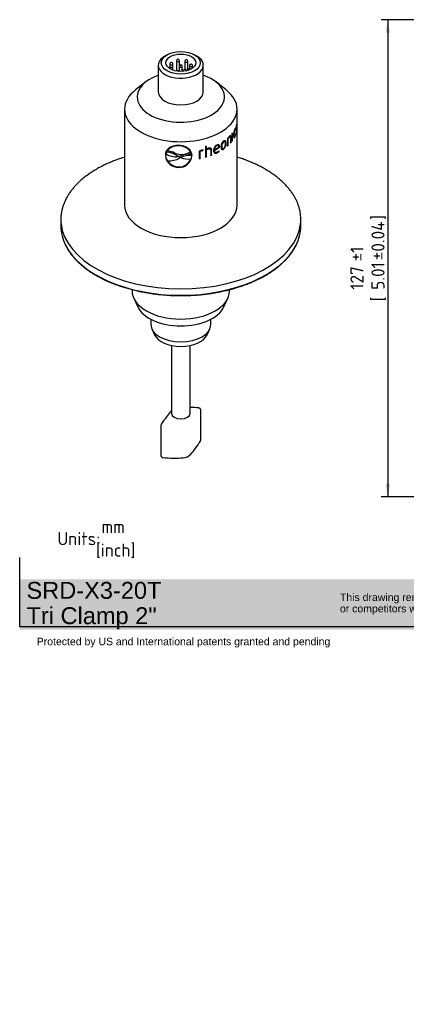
# Model space of a CAD drawing. Header units: millimetres. Extents: x 0 to 296, y -88 to 205.
# Tile 1 of 3: x 0 to 103, y -88 to 174. Entities that reach past the tile are written whole.
import ezdxf
from ezdxf.entities.mleader import LeaderData, LeaderLine
from ezdxf.enums import TextEntityAlignment as Align
from ezdxf.math import Vec2, Vec3

# ---------------------------------------------------------------- set-up
doc = ezdxf.new("R2010")
doc.units = ezdxf.units.MM
doc.layers.add('Default', color=7, linetype='Continuous')
doc.layers.add('SRD-X3-20T', color=7, linetype='Continuous')
doc.styles.add('SEACAD_Solid_Edge_ISO', font='seiso.ttf')
doc.dimstyles.new('Rheonics_Publish', dxfattribs={"dimtxt": 3.5, "dimasz": 3.5, "dimexe": 1.75, "dimexo": 0, "dimgap": 0.875, "dimtad": 1, "dimdec": 1, "dimdsep": 46, "dimtxsty": 'SEACAD_Solid_Edge_ISO', "dimblk1": '_SE_FILLED', "dimblk2": '_SE_FILLED', "dimsah": 1, "dimcen": 1.75, "dimazin": 0, "dimtfac": 0.5, "dimtdec": 3, "dimtmove": 0, "dimatfit": 3, "dimfxl": 1, "dimarcsym": 0})

# ---------------------------------------------------------------- blocks, each defined once
blk = doc.blocks.new('_DOT')
at = {"color": 0}
blk.add_line((0, 0), (-1, 0), dxfattribs=at)
at = {"color": 0, "const_width": 0.333}
blk.add_lwpolyline([(-0.1665, 0, 1), (0.1665, 0, 1)], format="xyb", close=True, dxfattribs=at)
blk = doc.blocks.new('_SE_FILLED')
at = {"color": 0}
blk.add_line((0, 0), (-1, 0), dxfattribs=at)
blk.add_solid([(0, 0), (-1, -0.1665), (-1, 0.1665), (0, 0)], dxfattribs=at)
blk = doc.blocks.new('SE2')
at = {"layer": 'SRD-X3-20T', "color": 7, "linetype": 'Continuous'}
for p, q in [((39.53, 164.75), (38.96, 164.42)), ((42.02, 163.17), (42.02, 160.42)), ((42.82, 161.77), (42.82, 163.17)), ((44.28, 162.99), (44.28, 160.81)), ((45.08, 160.95), (45.08, 162.99)), ((47.45, 164.42), (46.88, 164.75)), ((37.2, 161.97), (37.2, 154.87)), ((40.3, 162.31), (40.3, 161.04)), ((41.1, 160.99), (41.1, 162.31)), ((41.1, 160.66), (41.1, 160.99)), ((42.8, 161.65), (42.8, 160.33)), ((44.53, 160.86), (43.58, 160.69)), ((43.58, 160.69), (43.58, 160.33)), ((43.58, 160.69), (43.76, 160.34)), ((43.6, 160.7), (43.6, 161.65)), ((44.72, 160.49), (44.53, 160.86)), ((44.89, 160.62), (44.89, 160.53)), ((45.52, 161.88), (45.52, 160.94)), ((46.32, 161.18), (46.32, 161.88)), ((49.2, 154.87), (49.2, 161.97)), ((33.83, 157.51), (31.13, 155.4)), ((37.1, 159.25), (36.84, 159.15)), ((49.56, 159.15), (49.31, 159.25)), ((55.28, 155.4), (52.58, 157.51)), ((28.2, 150.26), (28.2, 124.7)), ((58.2, 124.7), (58.2, 150.26)), ((57.52, 144.8), (57.61, 144.79)), ((57.64, 144.95), (57.65, 145.05)), ((57.64, 144.95), (57.74, 144.94)), ((57.74, 144.94), (57.76, 145.16)), ((57.87, 145.05), (57.97, 145.04)), ((57.89, 145.23), (57.93, 145.22)), ((57.91, 144.87), (58.01, 144.86)), ((58.07, 144.93), (57.97, 144.94)), ((58, 146.07), (58.1, 146.06)), ((58.07, 144.91), (58.12, 144.91)), ((58.1, 146.06), (58.11, 146.3)), ((54.91, 141.64), (54.83, 141.68)), ((55.64, 142.4), (55.64, 140.43)), ((55.71, 140.59), (55.71, 142.44)), ((55.71, 142.44), (55.79, 142.4)), ((55.79, 140.56), (55.79, 142.4)), ((56.03, 142.82), (56.12, 142.79)), ((56.36, 142.92), (56.27, 142.95)), ((56.46, 142.63), (56.46, 141.21)), ((56.5, 141.38), (56.5, 142.81)), ((56.5, 142.81), (56.58, 142.79)), ((56.58, 141.36), (56.58, 142.79)), ((56.91, 143.84), (56.91, 141.76)), ((56.93, 141.93), (56.93, 143.86)), ((56.93, 141.93), (57.02, 141.91)), ((57.02, 141.91), (57.02, 143.98)), ((57.27, 143.48), (57.37, 143.46)), ((57.39, 142.92), (57.49, 142.9)), ((57.51, 142.83), (57.61, 142.81)), ((57.71, 143.3), (57.76, 143.29)), ((57.76, 143.29), (57.74, 143.41)), ((57.89, 143.78), (57.87, 143.55)), ((57.9, 143.83), (58, 143.82)), ((39.54, 139.2), (39.54, 139.13)), ((39.54, 139.12), (39.54, 139.13)), ((42.61, 140.55), (42.61, 140.48)), ((48.12, 139.06), (48.12, 137.09)), ((48.87, 139.24), (49.04, 139.27)), ((48.87, 139.24), (48.91, 139.18)), ((48.91, 139.18), (49.08, 139.22)), ((49.04, 139.27), (49.08, 139.22)), ((49.08, 139.22), (49.14, 139.42)), ((49.14, 139.43), (49.14, 139.42)), ((49.77, 140.34), (49.77, 137.48)), ((49.97, 139.58), (49.97, 140.4)), ((49.97, 139.58), (50.02, 139.53)), ((49.97, 137.61), (49.97, 139.39)), ((49.97, 139.39), (50.02, 139.34)), ((50.02, 139.53), (50.02, 140.41)), ((50.02, 137.55), (50.02, 139.34)), ((50.5, 139.69), (50.55, 139.64)), ((51.07, 139.62), (51.01, 139.67)), ((51.16, 139.35), (51.16, 137.93)), ((51.34, 138.06), (51.34, 139.49)), ((51.34, 139.49), (51.39, 139.44)), ((51.39, 138.01), (51.39, 139.44)), ((52.07, 139.45), (52.13, 139.4)), ((52.08, 139.28), (53.44, 140.15)), ((52.08, 139.28), (52.14, 139.23)), ((52.13, 139.4), (53.32, 140.15)), ((52.14, 139.23), (53.51, 140.11)), ((52.72, 140.58), (52.78, 140.54)), ((53.17, 140.57), (53.1, 140.62)), ((53.39, 139.09), (53.36, 139.16)), ((53.46, 139.05), (53.39, 139.19)), ((53.39, 139.09), (53.46, 139.05)), ((53.44, 140.15), (53.45, 140.28)), ((53.44, 140.15), (53.51, 140.11)), ((53.45, 140.28), (53.51, 140.24)), ((53.51, 140.11), (53.51, 140.24)), ((54.03, 140.4), (54.1, 140.36)), ((54.23, 139.78), (54.3, 139.74)), ((54.54, 141.61), (54.61, 141.58)), ((54.54, 139.65), (54.61, 139.61)), ((55.18, 141.2), (55.26, 141.16)), ((55.71, 140.59), (55.79, 140.56)), ((56.5, 141.38), (56.58, 141.36)), ((39.11, 138.06), (39.08, 138.01)), ((39.39, 138.83), (39.25, 138.33)), ((39.25, 138.32), (39.25, 138.33)), ((39.69, 136.47), (39.69, 136.48)), ((41.62, 138.57), (41.62, 138.58)), ((42.43, 137.68), (42.02, 137.89)), ((42.52, 137.67), (42.43, 137.68)), ((42.44, 137.65), (42.44, 137.66)), ((42.44, 137.66), (42.48, 137.65)), ((42.44, 137.65), (42.48, 137.64)), ((42.48, 137.64), (42.48, 137.65)), ((42.48, 137.65), (43.17, 137.36)), ((42.48, 137.64), (43.17, 137.35)), ((43.25, 137.87), (42.52, 137.67)), ((43.15, 137.35), (42.84, 137.2)), ((43.19, 137.35), (43.15, 137.35)), ((43.17, 137.35), (43.17, 137.36)), ((45.77, 138.95), (45.76, 138.87)), ((45.77, 138.87), (45.76, 138.87)), ((45.88, 136.99), (45.88, 137)), ((45.98, 138.23), (45.98, 138.24)), ((46.02, 137.92), (45.98, 138.24)), ((46.02, 137.91), (45.98, 138.23)), ((46.02, 137.91), (46.02, 137.92)), ((46.15, 137.9), (46.17, 137.84)), ((48.35, 137.2), (48.35, 139.04)), ((48.35, 139.04), (48.38, 138.98)), ((48.35, 137.2), (48.38, 137.14)), ((48.38, 137.14), (48.38, 138.98)), ((49.97, 137.61), (50.02, 137.55)), ((51.34, 138.06), (51.39, 138.01)), ((52.27, 138.82), (52.33, 138.78)), ((52.8, 138.65), (52.86, 138.61)), ((42.61, 134.87), (42.61, 134.88)), ((42.61, 134.81), (42.61, 134.75)), ((11.2, 120.86), (11.2, 119.15)), ((75.2, 119.15), (75.2, 120.86)), ((30.2, 102.19), (30.2, 101.84)), ((30.64, 99.91), (31.7, 97.62)), ((54.71, 97.62), (55.76, 99.91)), ((56.2, 101.84), (56.2, 102.2)), ((35.2, 94.3), (35.2, 92.91)), ((51.2, 92.91), (51.2, 94.3)), ((35.47, 91.72), (36.2, 90.15)), ((50.21, 90.15), (50.93, 91.72)), ((40.7, 87.3), (40.7, 69.18)), ((45.7, 69.18), (45.7, 87.3)), ((48.51, 62.1), (48.51, 70.1)), ((37.89, 66), (37.89, 57.99))]:
    blk.add_line(p, q, dxfattribs=at)
for centre, radius, start, end in [((40.7, 162.31), 0.4, 99.7048, 180), ((40.7, 162.31), 0.4, 0, 99.7048), ((42.42, 163.17), 0.4, 99.7048, 180), ((42.42, 163.17), 0.4, 0, 99.7048), ((44.68, 162.99), 0.4, 99.7048, 180), ((44.68, 162.99), 0.4, 0, 99.7048), ((40.7, 160.99), 0.4, 99.7048, 173.2006), ((40.7, 160.99), 0.4, 0, 99.7048), ((42.42, 160.12), 0.4, 99.7048, 136.2022), ((42.42, 160.12), 0.4, 31.1058, 99.7048), ((43.2, 161.65), 0.4, 99.7048, 180), ((43.2, 161.65), 0.4, 0, 99.7048), ((45.29, 160.62), 0.4, 99.7048, 180), ((45.29, 160.62), 0.4, 27.3556, 99.7048), ((45.92, 161.88), 0.4, 99.7048, 180), ((45.92, 161.88), 0.4, 0, 99.7048), ((61.3, 143.36), 4.03, 156.4298, 180.755), ((60.6, 143.55), 3.23, 157.4753, 181.5915), ((61.96, 144.97), 4.08, 164.5901, 178.7506), ((60.74, 145.16), 2.8, 165.1866, 178.8492), ((53.86, 144.83), 4.26, 346.2734, 1.0475), ((55.15, 144.72), 2.94, 345.8387, 0.44), ((55.73, 140.32), 1.83, 127.6906, 182.4262), ((58.9, 140.19), 3.94, 134.9772, 145.9406), ((57.86, 140.97), 2.6, 134.5117, 145.6213), ((57.96, 140.91), 2.63, 134.505, 145.5455), ((55.61, 143.71), 2.09, 335.0315, 338.209), ((55.97, 143.77), 1.8, 335.3784, 348.4512), ((55.65, 143.72), 2.16, 335.1154, 348.5874), ((42.3, 137.11), 3.46, 84.8663, 142.8565), ((42.3, 137.04), 3.46, 84.8791, 142.8902), ((38.82, 132.13), 7.03, 66.5491, 84.1035), ((38.96, 132.67), 6.48, 65.7885, 84.8641), ((38.96, 132.67), 6.48, 70.8013, 84.8713), ((42.78, 136.98), 3.58, 33.3141, 92.7206), ((42.78, 136.91), 3.57, 33.2777, 92.7082), ((49.66, 136.35), 3.12, 103.335, 119.5927), ((49.33, 137.23), 2.06, 102.9422, 118.5851), ((49.38, 137.15), 2.09, 102.9424, 118.4818), ((49.17, 138.74), 0.683, 92.3805, 109.8895), ((-307.27, 234.12), 368.72, 345.0925, 345.1163), ((51.05, 138.09), 1.69, 109.0543, 129.8043), ((51.24, 137.97), 1.99, 109.416, 128.0891), ((51.11, 138.03), 1.71, 109.039, 129.6717), ((53.51, 139.31), 1.59, 117.5765, 181.6838), ((53.33, 139.49), 1.26, 119.2543, 181.7542), ((53.39, 139.44), 1.26, 119.1135, 181.6506), ((51.97, 140.36), 1.9, 295.865, 318.2278), ((52.02, 140.34), 1.92, 295.8569, 318.118), ((52.11, 140.33), 1.71, 296.3924, 318.3137), ((55.46, 140.51), 1.44, 129.9243, 184.451), ((55.54, 140.47), 1.44, 129.7944, 184.3809), ((53.34, 141.06), 1.85, 310.3619, 4.2829), ((53.41, 141.03), 1.86, 310.2474, 4.2073), ((42.59, 138.28), 3.53, 184.4324, 270.2444), ((42.61, 138.32), 3.51, 184.2332, 270.0998), ((41.75, 142.3), 4.69, 237.7382, 278.3529), ((41.76, 142.29), 4.69, 237.7455, 278.3549), ((38.78, 132.92), 5.94, 56.8271, 84.0877), ((39.91, 142.82), 6.34, 268.0528, 297.538), ((42.68, 138.46), 3.58, 213.4423, 268.8288), ((42.68, 138.45), 3.58, 213.4455, 268.8314), ((38.96, 132.67), 6.48, 65.7914, 69.9049), ((43.4, 142.83), 4.61, 247.2411, 300.8289), ((42.81, 138.16), 3.35, 266.6294, 355.5888), ((42.81, 138.12), 3.37, 266.4826, 355.3761), ((42.74, 138.25), 3.37, 267.6847, 338.2811), ((42.75, 138.24), 3.37, 267.6833, 338.2774), ((45.43, 133.36), 4.6, 82.6698, 119.5307), ((45.43, 133.36), 4.6, 82.6622, 119.5304), ((45.42, 143.88), 6.9, 251.1789, 273.8206), ((45.33, 132.8), 5.48, 83.1288, 112.2886), ((72.24, 43.67), 41.06, 141.1836, 146.5363), ((47.66, 63.37), 9.55, 137.1349, 140.7995), ((42.87, 67.49), 3.25, 131.7729, 132.9293), ((44.68, 35.89), 34.93, 84.6649, 88.3205), ((38.46, 66), 0.561, 146.2902, 180.4146), ((24.36, 77.09), 28.51, 318.6202, 327.5343), ((47.95, 62.1), 0.561, 326.298, 0.4386), ((43.54, 60.62), 3.25, 275.2362, 312.9293), ((41.39, 84.28), 27, 263.8025, 275.1807)]:
    blk.add_arc(centre, radius, start, end, dxfattribs=at)
for major_axis in [(-5.2, 0), (4, 0)]:
    blk.add_ellipse((43.2, 162.63), major_axis=major_axis, ratio=0.57735, dxfattribs=at)
for centre, major_axis, ratio, start_param, end_param in [((43.2, 161.97), (-6, 0), 0.57735, 5.497787, 6.283185), ((43.2, 161.97), (-6, 0), 0.57735, 0, 3.926991), ((42.42, 163.17), (-0.4, 0), 0.57735, 0, 3.141593), ((44.68, 162.99), (-0.4, 0), 0.57735, 0, 3.141593), ((40.7, 162.31), (-0.4, 0), 0.57735, 0, 3.141593), ((40.7, 160.99), (-0.4, 0), 0.57735, 1.890096, 3.141593), ((43.2, 161.65), (-0.4, 0), 0.57735, 0, 3.141593), ((45.29, 160.62), (-0.4, 0), 0.57735, 0, 0.334837), ((45.92, 161.88), (-0.4, 0), 0.57735, 0, 3.141593), ((43.2, 153.52), (-11.64, 0), 0.57735, 5.290316, 6.283185), ((43.2, 153.52), (-11.64, 0), 0.57735, 0, 4.134462), ((43.2, 150.26), (-15, 0), 0.57735, 5.647992, 6.283185), ((43.2, 150.26), (-15, 0), 0.57735, 0, 3.776786), ((43.2, 154.87), (6, 0), 0.57735, 3.141593, 6.283185), ((43.2, 147.35), (15, 0), 0.57735, -0.417538, -0.398967), ((43.2, 145.27), (14.9, 0), 0.57735, -0.402142, -0.398967), ((43.2, 145.27), (15, 0), 0.57735, -0.417538, -0.398967), ((43.2, 148.13), (15, 0), 0.57735, -1.117888, -1.099313), ((43.2, 145.27), (14.9, 0), 0.57735, -0.58346, -0.574909), ((43.2, 145.27), (15, 0), 0.57735, -0.593483, -0.574909), ((43.2, 145.27), (14.9, 0), 0.57735, -0.474567, -0.46881), ((43.2, 145.27), (15, 0), 0.57735, -0.487385, -0.46881), ((43.2, 145.27), (14.9, 0), 0.57735, -1.236935, -1.21836), ((43.2, 145.27), (15, 0), 0.57735, -1.236935, -1.21836), ((43.2, 145.27), (14.9, 0), 0.57735, -1.114619, -1.099313), ((43.2, 145.27), (15, 0), 0.57735, -1.117888, -1.099313), ((43.2, 145.27), (14.9, 0), 0.57735, -1.007585, -0.993215), ((43.2, 145.27), (15, 0), 0.57735, -1.011789, -0.993215), ((43.2, 124.7), (15, 0), 0.57735, 3.141593, 6.283185), ((43.2, 120.86), (-32, 0), 0.57735, 6.219276, 6.283185), ((43.2, 120.86), (-32, 0), 0.57735, 0, 0.059963), ((43.2, 120.86), (-32, 0), 0.57735, 3.076586, 3.201817), ((43.2, 119.15), (-32, 0), 0.57735, 0, 0.282759), ((43.2, 120.86), (-32, 0), 0.57735, 0.059963, 3.076586), ((43.2, 119.15), (-32, 0), 0.57735, 2.85965, 3.141593), ((43.2, 119.15), (-32, 0), 0.57735, 0.282759, 2.85965), ((43.2, 101.84), (13, 0), 0.57735, 3.141593, 6.283185), ((43.2, 99.39), (11.91, 0), 0.57735, 3.401888, 6.02289), ((43.2, 92.91), (8, 0), 0.57735, 3.141593, 6.283185), ((43.2, 91.22), (7.25, 0), 0.57735, 3.401888, 6.02289), ((41.02, 69.52), (0.361, -0.346), 0.714504, 2.965812, 3.140593), ((43.2, 69.18), (2.5, 0), 0.57735, 3.141593, 6.283185)]:
    blk.add_ellipse(centre, major_axis=major_axis, ratio=ratio, start_param=start_param, end_param=end_param, dxfattribs=at)
for points in [[(57.76, 145.16), (57.72, 145.16), (57.67, 145.09), (57.61, 144.97)], [(57.61, 144.79), (57.66, 144.88), (57.7, 144.94), (57.74, 144.94)], [(57.91, 144.87), (57.93, 144.9), (57.95, 144.94), (57.97, 144.94)], [(58.11, 146.3), (58.09, 146.28), (58.06, 146.19), (58.02, 146.06)], [(58.02, 144.91), (58.02, 144.98), (58.02, 145.04), (58.02, 145.09)], [(39.32, 139.04), (39.18, 138.74), (39.12, 138.41), (39.11, 138.06)], [(46.15, 137.9), (46.14, 138.16), (46.1, 138.41), (46.03, 138.65)]]:
    blk.add_open_spline(points, degree=3, dxfattribs=at)
for points, knots in [([(57.88, 145.06), (57.88, 145.05), (57.88, 145.05), (57.88, 145.04), (57.88, 145.03), (57.88, 145.03), (57.88, 145.02), (57.88, 145.02), (57.88, 145.01), (57.88, 145.01), (57.88, 145), (57.88, 145), (57.88, 144.99), (57.88, 144.99), (57.88, 144.99), (57.88, 144.98), (57.88, 144.98), (57.88, 144.98), (57.88, 144.97), (57.88, 144.97), (57.88, 144.96), (57.88, 144.96), (57.88, 144.95), (57.88, 144.95), (57.88, 144.95), (57.88, 144.94), (57.88, 144.94), (57.88, 144.94), (57.88, 144.93), (57.88, 144.93), (57.88, 144.92), (57.88, 144.92), (57.88, 144.92), (57.88, 144.91), (57.88, 144.91), (57.88, 144.91), (57.89, 144.91), (57.89, 144.9), (57.89, 144.9), (57.89, 144.89), (57.89, 144.89), (57.89, 144.89), (57.89, 144.88), (57.89, 144.88), (57.89, 144.87), (57.89, 144.87), (57.89, 144.87), (57.89, 144.87), (57.89, 144.86), (57.89, 144.86), (57.89, 144.86), (57.89, 144.86), (57.89, 144.85), (57.89, 144.85), (57.89, 144.85), (57.89, 144.84), (57.89, 144.84), (57.9, 144.84), (57.9, 144.84), (57.9, 144.84), (57.9, 144.84), (57.9, 144.83), (57.9, 144.83), (57.9, 144.83), (57.9, 144.82), (57.9, 144.82), (57.9, 144.82), (57.9, 144.82), (57.9, 144.81), (57.91, 144.81), (57.92, 144.79), (57.93, 144.78), (57.94, 144.78), (57.96, 144.78), (57.99, 144.82), (58.01, 144.86)], [0, 0, 0, 0, 0.022573, 0.022573, 0.022573, 0.045148, 0.045148, 0.045148, 0.056435, 0.056435, 0.056435, 0.079014, 0.079014, 0.079014, 0.090301, 0.090301, 0.090301, 0.101588, 0.101588, 0.101588, 0.124169, 0.124169, 0.124169, 0.135456, 0.135456, 0.135456, 0.146743, 0.146743, 0.146743, 0.169324, 0.169324, 0.169324, 0.180611, 0.180611, 0.180611, 0.191898, 0.191898, 0.191898, 0.214481, 0.214481, 0.214481, 0.225768, 0.225768, 0.225768, 0.248351, 0.248351, 0.248351, 0.259639, 0.259639, 0.259639, 0.270926, 0.270926, 0.270926, 0.29351, 0.29351, 0.29351, 0.304797, 0.304797, 0.304797, 0.316084, 0.316084, 0.316084, 0.338667, 0.338667, 0.338667, 0.349955, 0.349955, 0.349955, 0.395194, 0.395194, 0.395194, 0.579386, 0.579386, 0.579386, 1, 1, 1, 1]), ([(58.03, 145.1), (58.01, 145.07), (57.99, 145.03), (57.96, 145.04), (57.95, 145.05), (57.94, 145.12), (57.94, 145.17), (57.93, 145.22)], [0, 0, 0, 0, 0.5, 0.5, 0.75, 0.75, 1, 1, 1, 1]), ([(58.01, 144.86), (58.03, 144.89), (58.05, 144.93), (58.07, 144.93), (58.08, 144.92), (58.09, 144.85), (58.09, 144.8), (58.09, 144.74)], [0, 0, 0, 0, 0.5, 0.5, 0.75, 0.75, 1, 1, 1, 1]), ([(58.03, 145.88), (58.04, 145.93), (58.06, 145.98), (58.08, 146.04), (58.09, 146.06), (58.1, 146.06)], [0, 0, 0, 0, 0.5, 0.5, 1, 1, 1, 1]), ([(58.12, 144.91), (58.12, 144.98), (58.12, 145.05), (58.11, 145.15), (58.11, 145.18), (58.09, 145.19), (58.08, 145.18), (58.05, 145.15), (58.04, 145.12), (58.03, 145.1)], [0, 0, 0, 0, 0.25, 0.25, 0.5, 0.5, 0.75, 0.75, 1, 1, 1, 1]), ([(54.83, 141.68), (54.81, 141.69), (54.79, 141.69), (54.73, 141.7), (54.7, 141.69), (54.62, 141.66), (54.58, 141.64), (54.54, 141.61)], [0.6674062, 0.6674062, 0.6674062, 0.6674062, 0.75, 0.75, 0.875, 0.875, 1, 1, 1, 1]), ([(55.26, 141.16), (55.26, 141.23), (55.26, 141.29), (55.25, 141.41), (55.24, 141.47), (55.22, 141.57), (55.21, 141.62), (55.17, 141.72), (55.15, 141.76), (55.09, 141.82), (55.06, 141.85), (54.99, 141.88), (54.95, 141.89), (54.86, 141.88), (54.81, 141.87), (54.72, 141.83), (54.66, 141.8), (54.61, 141.76)], [0, 0, 0, 0, 0.125, 0.125, 0.25, 0.25, 0.375, 0.375, 0.5, 0.5, 0.625, 0.625, 0.75, 0.75, 0.875, 0.875, 1, 1, 1, 1]), ([(55.18, 141.2), (55.18, 141.26), (55.18, 141.32), (55.17, 141.44), (55.16, 141.5), (55.14, 141.61), (55.13, 141.66), (55.09, 141.75), (55.07, 141.79), (55.02, 141.86), (54.98, 141.88), (54.95, 141.9), (54.95, 141.9), (54.95, 141.9)], [0, 0, 0, 0, 0.125, 0.125, 0.25, 0.25, 0.375, 0.375, 0.5, 0.5, 0.625, 0.625, 0.6276983, 0.6276983, 0.6276983, 0.6276983]), ([(56.03, 142.82), (56.08, 142.86), (56.12, 142.9), (56.2, 142.95), (56.24, 142.96), (56.27, 142.95)], [0, 0, 0, 0, 0.25, 0.25, 0.4898448, 0.4898448, 0.4898448, 0.4898448]), ([(56.58, 142.79), (56.58, 142.84), (56.58, 142.88), (56.57, 142.97), (56.57, 143.01), (56.54, 143.08), (56.53, 143.11), (56.5, 143.15), (56.48, 143.16), (56.41, 143.18), (56.35, 143.16), (56.24, 143.09), (56.18, 143.04), (56.12, 142.98)], [0, 0, 0, 0, 0.125, 0.125, 0.25, 0.25, 0.375, 0.375, 0.5, 0.5, 0.75, 0.75, 1, 1, 1, 1]), ([(56.12, 142.79), (56.16, 142.83), (56.21, 142.87), (56.29, 142.92), (56.33, 142.93), (56.4, 142.91), (56.42, 142.87), (56.45, 142.77), (56.46, 142.7), (56.46, 142.63)], [0, 0, 0, 0, 0.25, 0.25, 0.5, 0.5, 0.75, 0.75, 1, 1, 1, 1]), ([(56.5, 142.81), (56.49, 142.86), (56.49, 142.91), (56.48, 143), (56.48, 143.04), (56.46, 143.1), (56.44, 143.13), (56.41, 143.17), (56.39, 143.19), (56.37, 143.2)], [0, 0, 0, 0, 0.125, 0.125, 0.25, 0.25, 0.375, 0.375, 0.4966076, 0.4966076, 0.4966076, 0.4966076]), ([(57.39, 142.92), (57.37, 142.92), (57.35, 142.94), (57.31, 143.03), (57.29, 143.11), (57.28, 143.28), (57.27, 143.38), (57.27, 143.48)], [0.2989066, 0.2989066, 0.2989066, 0.2989066, 0.5, 0.5, 0.75, 0.75, 1, 1, 1, 1]), ([(57.27, 143.31), (57.27, 143.24), (57.27, 143.18), (57.28, 143.06), (57.28, 143), (57.3, 142.85), (57.33, 142.76), (57.37, 142.68), (57.39, 142.66), (57.43, 142.64), (57.45, 142.64), (57.49, 142.66), (57.52, 142.68), (57.56, 142.73), (57.58, 142.77), (57.61, 142.81)], [0, 0, 0, 0, 0.125, 0.125, 0.25, 0.25, 0.5, 0.5, 0.625, 0.625, 0.75, 0.75, 0.875, 0.875, 1, 1, 1, 1]), ([(57.61, 143.02), (57.58, 142.95), (57.54, 142.91), (57.47, 142.89), (57.44, 142.91), (57.4, 143.01), (57.39, 143.09), (57.37, 143.26), (57.37, 143.36), (57.37, 143.46)], [0, 0, 0, 0, 0.25, 0.25, 0.5, 0.5, 0.75, 0.75, 1, 1, 1, 1]), ([(57.41, 142.69), (57.42, 142.7), (57.43, 142.71), (57.47, 142.75), (57.49, 142.79), (57.51, 142.83)], [0.8194845, 0.8194845, 0.8194845, 0.8194845, 0.875, 0.875, 1, 1, 1, 1]), ([(57.87, 143.55), (57.89, 143.56), (57.91, 143.59), (57.96, 143.69), (57.98, 143.75), (58, 143.82)], [0, 0, 0, 0, 0.5, 0.5, 1, 1, 1, 1]), ([(58, 144), (57.98, 143.94), (57.96, 143.9), (57.93, 143.82), (57.91, 143.79), (57.89, 143.78)], [0, 0, 0, 0, 0.5, 0.5, 1, 1, 1, 1]), ([(42.61, 140.61), (42.14, 140.61), (41.67, 140.56), (40.81, 140.34), (40.42, 140.16), (39.78, 139.7), (39.51, 139.41), (39.17, 138.76), (39.09, 138.39), (39.08, 138.01)], [0, 0, 0, 0, 0.25, 0.25, 0.5, 0.5, 0.75, 0.75, 1, 1, 1, 1]), ([(46.17, 137.84), (46.16, 138.23), (46.08, 138.6), (45.72, 139.27), (45.46, 139.57), (44.8, 140.06), (44.41, 140.25), (43.55, 140.52), (43.08, 140.58), (42.61, 140.61)], [0, 0, 0, 0, 0.25, 0.25, 0.5, 0.5, 0.75, 0.75, 1, 1, 1, 1]), ([(50.5, 139.69), (50.58, 139.71), (50.66, 139.73), (50.8, 139.75), (50.87, 139.74), (50.96, 139.71), (50.99, 139.69), (51.01, 139.67)], [0, 0, 0, 0, 0.25, 0.25, 0.5, 0.5, 0.6244849, 0.6244849, 0.6244849, 0.6244849]), ([(50.55, 139.64), (50.63, 139.66), (50.7, 139.68), (50.85, 139.7), (50.92, 139.69), (51.04, 139.65), (51.09, 139.6), (51.15, 139.49), (51.16, 139.42), (51.16, 139.35)], [0, 0, 0, 0, 0.25, 0.25, 0.5, 0.5, 0.75, 0.75, 1, 1, 1, 1]), ([(51.39, 139.44), (51.39, 139.49), (51.39, 139.54), (51.37, 139.63), (51.36, 139.67), (51.32, 139.75), (51.3, 139.78), (51.24, 139.84), (51.2, 139.86), (51.08, 139.91), (50.99, 139.92), (50.79, 139.9), (50.69, 139.88), (50.58, 139.84)], [0, 0, 0, 0, 0.125, 0.125, 0.25, 0.25, 0.375, 0.375, 0.5, 0.5, 0.75, 0.75, 1, 1, 1, 1]), ([(51.34, 139.49), (51.34, 139.54), (51.33, 139.59), (51.32, 139.68), (51.3, 139.72), (51.27, 139.8), (51.24, 139.83), (51.21, 139.86)], [0, 0, 0, 0, 0.125, 0.125, 0.25, 0.25, 0.3806691, 0.3806691, 0.3806691, 0.3806691]), ([(51.93, 139.27), (51.93, 139.2), (51.93, 139.13), (51.95, 139), (51.96, 138.94), (52.01, 138.76), (52.07, 138.66), (52.24, 138.52), (52.36, 138.49), (52.54, 138.5), (52.6, 138.51), (52.73, 138.55), (52.8, 138.58), (52.86, 138.61)], [0, 0, 0, 0, 0.125, 0.125, 0.25, 0.25, 0.5, 0.5, 0.75, 0.75, 0.875, 0.875, 1, 1, 1, 1]), ([(52.27, 138.82), (52.21, 138.87), (52.17, 138.93), (52.12, 139.05), (52.11, 139.09), (52.09, 139.18), (52.09, 139.23), (52.08, 139.28)], [0.5194683, 0.5194683, 0.5194683, 0.5194683, 0.75, 0.75, 0.875, 0.875, 1, 1, 1, 1]), ([(52.87, 138.8), (52.77, 138.75), (52.68, 138.72), (52.5, 138.71), (52.41, 138.72), (52.28, 138.81), (52.23, 138.88), (52.18, 139), (52.17, 139.05), (52.15, 139.14), (52.15, 139.19), (52.14, 139.23)], [0, 0, 0, 0, 0.25, 0.25, 0.5, 0.5, 0.75, 0.75, 0.875, 0.875, 1, 1, 1, 1]), ([(53.1, 140.62), (53.06, 140.64), (53, 140.66), (52.87, 140.65), (52.79, 140.62), (52.72, 140.58)], [0.5451183, 0.5451183, 0.5451183, 0.5451183, 0.75, 0.75, 1, 1, 1, 1]), ([(53.51, 140.24), (53.51, 140.29), (53.51, 140.35), (53.5, 140.45), (53.49, 140.5), (53.45, 140.63), (53.4, 140.71), (53.27, 140.8), (53.18, 140.82), (53.04, 140.81), (52.99, 140.8), (52.88, 140.77), (52.83, 140.74), (52.78, 140.72)], [0, 0, 0, 0, 0.125, 0.125, 0.25, 0.25, 0.5, 0.5, 0.75, 0.75, 0.875, 0.875, 1, 1, 1, 1]), ([(53.32, 140.15), (53.32, 140.23), (53.31, 140.31), (53.27, 140.45), (53.24, 140.51), (53.14, 140.59), (53.08, 140.61), (52.94, 140.6), (52.86, 140.58), (52.78, 140.54)], [0, 0, 0, 0, 0.25, 0.25, 0.5, 0.5, 0.75, 0.75, 1, 1, 1, 1]), ([(53.45, 140.28), (53.44, 140.33), (53.44, 140.39), (53.43, 140.49), (53.42, 140.54), (53.38, 140.67), (53.33, 140.75), (53.26, 140.8), (53.25, 140.81), (53.25, 140.81)], [0, 0, 0, 0, 0.125, 0.125, 0.25, 0.25, 0.5, 0.5, 0.5223527, 0.5223527, 0.5223527, 0.5223527]), ([(53.9, 140.24), (53.91, 140.18), (53.91, 140.11), (53.92, 139.99), (53.93, 139.94), (53.97, 139.77), (54.01, 139.67), (54.13, 139.53), (54.21, 139.49), (54.36, 139.5), (54.41, 139.51), (54.51, 139.55), (54.56, 139.58), (54.61, 139.61)], [0, 0, 0, 0, 0.125, 0.125, 0.25, 0.25, 0.5, 0.5, 0.75, 0.75, 0.875, 0.875, 1, 1, 1, 1]), ([(54.03, 140.4), (54.03, 140.3), (54.03, 140.2), (54.06, 140.02), (54.09, 139.94), (54.16, 139.83), (54.19, 139.8), (54.23, 139.78)], [0, 0, 0, 0, 0.25, 0.25, 0.5, 0.5, 0.6559941, 0.6559941, 0.6559941, 0.6559941]), ([(54.09, 139.57), (54.13, 139.55), (54.18, 139.53), (54.28, 139.53), (54.33, 139.54), (54.43, 139.58), (54.48, 139.61), (54.54, 139.65)], [0.6116793, 0.6116793, 0.6116793, 0.6116793, 0.75, 0.75, 0.875, 0.875, 1, 1, 1, 1]), ([(54.1, 140.36), (54.1, 140.26), (54.1, 140.16), (54.14, 139.98), (54.16, 139.9), (54.25, 139.77), (54.3, 139.73), (54.41, 139.72), (54.45, 139.72), (54.53, 139.75), (54.57, 139.78), (54.61, 139.8)], [0, 0, 0, 0, 0.25, 0.25, 0.5, 0.5, 0.75, 0.75, 0.875, 0.875, 1, 1, 1, 1]), ([(55.1, 141.03), (55.1, 141.14), (55.09, 141.23), (55.06, 141.41), (55.04, 141.49), (54.96, 141.62), (54.91, 141.66), (54.81, 141.66), (54.77, 141.65), (54.69, 141.63), (54.65, 141.6), (54.61, 141.58)], [0, 0, 0, 0, 0.25, 0.25, 0.5, 0.5, 0.75, 0.75, 0.875, 0.875, 1, 1, 1, 1]), ([(54.61, 139.8), (54.65, 139.83), (54.69, 139.86), (54.77, 139.94), (54.81, 139.99), (54.91, 140.14), (54.96, 140.26), (55.04, 140.49), (55.06, 140.61), (55.09, 140.83), (55.1, 140.93), (55.1, 141.03)], [0, 0, 0, 0, 0.125, 0.125, 0.25, 0.25, 0.5, 0.5, 0.75, 0.75, 1, 1, 1, 1]), ([(28.2, 137.49), (27.84, 137.38), (27.06, 137.13), (25.88, 136.71), (24.67, 136.23), (23.5, 135.72), (22.37, 135.18), (21.28, 134.6), (20.24, 134), (19.25, 133.37), (18.3, 132.72), (17.4, 132.04), (16.56, 131.33), (15.78, 130.6), (15.05, 129.85), (14.38, 129.08), (13.77, 128.29), (13.22, 127.49), (12.74, 126.67), (12.32, 125.84), (11.97, 125), (11.68, 124.15), (11.46, 123.3), (11.33, 122.6), (11.29, 122.22), (11.28, 122.1)], [0.1745645, 0.1745645, 0.1745645, 0.1745645, 0.2057937, 0.2430593, 0.2803371, 0.3176273, 0.3549297, 0.3922436, 0.4295678, 0.4669, 0.5042369, 0.5415723, 0.5788992, 0.6162088, 0.6534904, 0.6907313, 0.7279173, 0.7650331, 0.8020634, 0.8389948, 0.8758173, 0.9125264, 0.9491246, 0.9856223, 1, 1, 1, 1]), ([(52.1, 138.63), (52.19, 138.57), (52.3, 138.54), (52.48, 138.54), (52.54, 138.56), (52.67, 138.59), (52.73, 138.62), (52.8, 138.65)], [0.5084915, 0.5084915, 0.5084915, 0.5084915, 0.75, 0.75, 0.875, 0.875, 1, 1, 1, 1]), ([(75.14, 122.03), (75.1, 122.32), (75.04, 122.84), (74.85, 123.7), (74.6, 124.54), (74.29, 125.38), (73.91, 126.21), (73.46, 127.03), (72.95, 127.84), (72.38, 128.63), (71.75, 129.41), (71.06, 130.17), (70.31, 130.91), (69.5, 131.62), (68.64, 132.32), (67.73, 132.99), (66.76, 133.63), (65.75, 134.25), (64.69, 134.84), (63.58, 135.4), (62.44, 135.93), (61.25, 136.42), (60.03, 136.89), (59, 137.24), (58.39, 137.43), (58.21, 137.49)], [0, 0, 0, 0, 0.0237525, 0.0487978, 0.0738856, 0.0990316, 0.1242467, 0.1495362, 0.1749001, 0.2003345, 0.225832, 0.2513834, 0.2769788, 0.3026084, 0.3282632, 0.3539352, 0.3796178, 0.4053057, 0.4309943, 0.4566801, 0.4823612, 0.5080364, 0.5337049, 0.5593663, 0.5704811, 0.5704811, 0.5704811, 0.5704811]), ([(12.49, 113.94), (12.62, 113.68), (12.87, 113.22), (13.35, 112.44), (13.9, 111.66), (14.52, 110.9), (15.2, 110.15), (15.94, 109.42), (16.73, 108.71), (17.57, 108.02), (18.47, 107.35), (19.42, 106.71), (20.42, 106.1), (21.47, 105.51), (22.56, 104.95), (23.7, 104.42), (24.87, 103.93), (26.09, 103.46), (27.34, 103.02), (28.62, 102.62), (29.93, 102.26), (31.27, 101.92), (32.63, 101.63), (34.02, 101.37), (35.42, 101.14), (36.84, 100.96), (38.27, 100.81), (39.72, 100.7), (41.17, 100.62), (42.62, 100.59), (44.08, 100.59), (45.53, 100.64), (46.98, 100.72), (48.42, 100.83), (49.85, 100.99), (51.27, 101.18), (52.67, 101.42), (54.05, 101.68), (55.41, 101.99), (56.74, 102.33), (58.05, 102.7), (59.32, 103.11), (60.56, 103.55), (61.77, 104.02), (62.94, 104.53), (64.06, 105.06), (65.15, 105.63), (66.19, 106.22), (67.18, 106.84), (68.12, 107.49), (69.01, 108.16), (69.84, 108.85), (70.62, 109.56), (71.35, 110.3), (72.01, 111.05), (72.62, 111.82), (73.16, 112.61), (73.61, 113.33), (73.82, 113.76), (73.92, 113.96)], [0, 0, 0, 0, 0.015237, 0.032879, 0.050533, 0.068198, 0.085873, 0.103555, 0.121244, 0.138937, 0.156632, 0.174329, 0.192028, 0.209726, 0.227424, 0.245121, 0.262816, 0.280511, 0.298205, 0.315897, 0.333588, 0.351278, 0.368967, 0.386655, 0.404342, 0.422028, 0.439714, 0.457399, 0.475084, 0.492769, 0.510453, 0.528138, 0.545823, 0.563508, 0.581194, 0.59888, 0.616566, 0.634254, 0.651943, 0.669632, 0.687323, 0.705015, 0.722708, 0.740403, 0.7581, 0.775797, 0.793497, 0.811197, 0.828898, 0.846601, 0.864303, 0.882004, 0.899704, 0.9174, 0.935093, 0.952779, 0.970457, 0.988125, 1, 1, 1, 1]), ([(48.51, 70.1), (48.5, 70.17), (48.49, 70.26), (48.43, 70.38), (48.35, 70.47), (48.26, 70.55), (48.15, 70.61), (48.03, 70.65), (47.96, 70.66), (47.93, 70.67)], [0, 0, 0, 0, 0.214088, 0.337121, 0.466513, 0.600226, 0.735879, 0.869939, 1, 1, 1, 1]), ([(37.9, 58), (37.9, 57.93), (37.91, 57.83), (37.98, 57.71), (38.05, 57.62), (38.15, 57.55), (38.26, 57.49), (38.38, 57.45), (38.44, 57.44), (38.48, 57.43)], [0, 0, 0, 0, 0.214384, 0.337525, 0.466947, 0.60058, 0.736089, 0.870015, 1, 1, 1, 1])]:
    blk.add_open_spline(points, degree=3, knots=knots, dxfattribs=at)
blk = doc.blocks.new('DMBLK36')
at = {"layer": 'Default', "linetype": 'Continuous'}
for points in [[(97.82, 170.61), (98.98, 170.61), (98.4, 174.11)], [(97.82, 50.46), (98.4, 46.96), (98.98, 50.46)]]:
    blk.add_hatch(color=7, dxfattribs=at).paths.add_polyline_path(points)
at = {"layer": 'Default', "color": 7, "linetype": 'Continuous'}
for p, q in [((145.69, 174.11), (96.65, 174.11)), ((98.4, 174.11), (98.4, 46.96)), ((150.89, 46.96), (96.65, 46.96))]:
    blk.add_line(p, q, dxfattribs=at)
at = {"layer": 'Default', "color": 7, "linetype": 'Continuous', "style": 'SEACAD_Solid_Edge_ISO'}
for s, p in [('±0.04', (94.02, 110.02)), (']', (94.02, 120.76)), ('±1', (88.42, 109.7)), ('5.01', (94.02, 102.14)), ('127', (88.42, 102.14)), ('[', (94.02, 99.04))]:
    blk.add_text(s, height=3.5, rotation=90, dxfattribs=at).set_placement(p, align=Align.TOP_LEFT)

msp = doc.modelspace()

# ---------------------------------------------------------------- hatches: boundary and pattern name
at = {"layer": 'Default', "linetype": 'Continuous'}
msp.add_hatch(color=7, dxfattribs=at).paths.add_polyline_path([(208.11, 25.016), (0.228, 25.016), (0.228, 11.558), (208.11, 11.558)])

# ---------------------------------------------------------------- linework, layer by layer
at = {"layer": 'Default', "color": 7, "linetype": 'Continuous'}
for p, q in [((0.23, 12.363), (0.23, 30.84)), ((208.108, 12.363), (0.23, 12.363))]:
    msp.add_line(p, q, dxfattribs=at)

# ---------------------------------------------------------------- block references
at = {"layer": 'Default'}
msp.add_blockref('SE2', (0, 0), dxfattribs=at)

# ---------------------------------------------------------------- dimensions: what is measured, and where the dimension line sits
at = {"layer": 'Default', "color": 7, "linetype": 'Continuous'}
dim = msp.add_linear_dim(base=(98.399, 46.961), p1=(156.093, 174.111), p2=(150.893, 46.961), angle=90, text='\\A1;<> ±1', dimstyle='Rheonics_Publish', override={"dimdec": 0, "dimpost": '\\X', "dimtdec": 2}, dxfattribs=at)
dim.commit()
dim.dimension.update_dxf_attribs({"geometry": 'DMBLK36', "text_midpoint": (98.399, 110.536), "dimtype": 160})

# ---------------------------------------------------------------- leaders
ml = msp.add_multileader_mtext('Standard', dxfattribs=at)
ml.set_content('{\\pxsm0.9;\\fSolid Edge ISO|b0||i0||c0|p34;\\W1.;mm\\P}', color=256)
ml.set_leader_properties()
ml.set_arrow_properties(name='DOT')
ml.build(insert=Vec2(0, 0))
ml.multileader.update_dxf_attribs({"leader_type": 0, "dogleg_length": 0, "arrow_head_size": 3.5})
ctx = ml.context
ctx.base_point, ctx.char_height, ctx.arrow_head_size, ctx.landing_gap_size = Vec3(20.021, 39.018), 3.5, 3.5, 1.225
ctx.mtext.insert = Vec3(22.021, 40.768)
ml = msp.add_multileader_mtext('Standard', dxfattribs=at)
ml.set_content('{\\pxsm0.9;\\fSolid Edge ISO|b0||i0||c0|p34;\\W1.;Units:\\P}', color=256)
ml.set_leader_properties()
ml.set_arrow_properties(name='DOT')
ml.build(insert=Vec2(0, 0))
ml.multileader.update_dxf_attribs({"leader_type": 0, "dogleg_length": 0, "arrow_head_size": 3.5})
ctx = ml.context
ctx.base_point, ctx.char_height, ctx.arrow_head_size, ctx.landing_gap_size = Vec3(8.3, 35.82), 3.5, 3.5, 1.225
ctx.mtext.insert = Vec3(10.3, 37.579)
ml = msp.add_multileader_mtext('Standard', dxfattribs=at)
ml.set_content('{\\pxsm0.9;\\fSolid Edge ISO|b0||i0||c0|p34;\\W1.;[inch]\\P}', color=256)
ml.set_leader_properties()
ml.set_arrow_properties(name='_SE_FILLED')
ml.build(insert=Vec2(0, 0))
ml.multileader.update_dxf_attribs({"dogleg_length": 0, "arrow_head_size": 0.805})
ctx = ml.context
ctx.base_point, ctx.char_height, ctx.arrow_head_size, ctx.landing_gap_size = Vec3(18.552, 32.774), 3.5, 0.805, 1.225
ctx.mtext.insert = Vec3(20.552, 34.53)
ml = msp.add_multileader_mtext('Standard', dxfattribs=at)
ml.set_content('{\\pxsm0.9;\\fArial|b0||i0||c0|p34;\\W1.;SRD-X3-20T\\PTri Clamp 2"\\P}', color=256)
ml.set_leader_properties()
ml.set_arrow_properties(name='DOT')
ml.build(insert=Vec2(0, 0))
ml.multileader.update_dxf_attribs({"leader_type": 0, "dogleg_length": 0, "arrow_head_size": 4.5})
ctx = ml.context
ctx.base_point, ctx.char_height, ctx.arrow_head_size, ctx.landing_gap_size = Vec3(0.048, 21.432), 4.5, 4.5, 1.575
ctx.mtext.insert = Vec3(2.048, 24.305)
ml = msp.add_multileader_mtext('Standard', dxfattribs=at)
ml.set_content('{\\pxsm0.9;\\fArial|b0||i0||c0|p34;\\W1.;This drawing remains property of rheonics. It may be neither copied nor informed to third persons \\Por competitors without our approval. ( 2 § paragraph 1 fig.7 copyright act of 9th Sept. 1965)\\P}', color=256)
ml.set_leader_properties()
ml.set_arrow_properties(name='DOT')
ml.build(insert=Vec2(0, 0))
ml.multileader.update_dxf_attribs({"leader_type": 0, "dogleg_length": 0, "arrow_head_size": 2})
ctx = ml.context
ctx.base_point, ctx.char_height, ctx.arrow_head_size, ctx.landing_gap_size = Vec3(83.63, 19.907), 2, 2, 0.7
ctx.mtext.insert = Vec3(85.63, 21.201)
ml = msp.add_multileader_mtext('Standard', dxfattribs=at)
ml.set_content('{\\pxsm0.9;\\fArial|b0||i0||c0|p34;\\W1.;Protected by US and International patents granted and pending\\P}', color=256)
ml.set_leader_properties()
ml.set_arrow_properties(name='DOT')
ml.build(insert=Vec2(0, 0))
ml.multileader.update_dxf_attribs({"leader_type": 0, "dogleg_length": 0, "arrow_head_size": 2})
ctx = ml.context
ctx.base_point, ctx.char_height, ctx.arrow_head_size, ctx.landing_gap_size = Vec3(2.778, 8.139), 2, 2, 0.7
ctx.mtext.insert = Vec3(4.778, 9.432)

doc.saveas('drawing.dxf')
